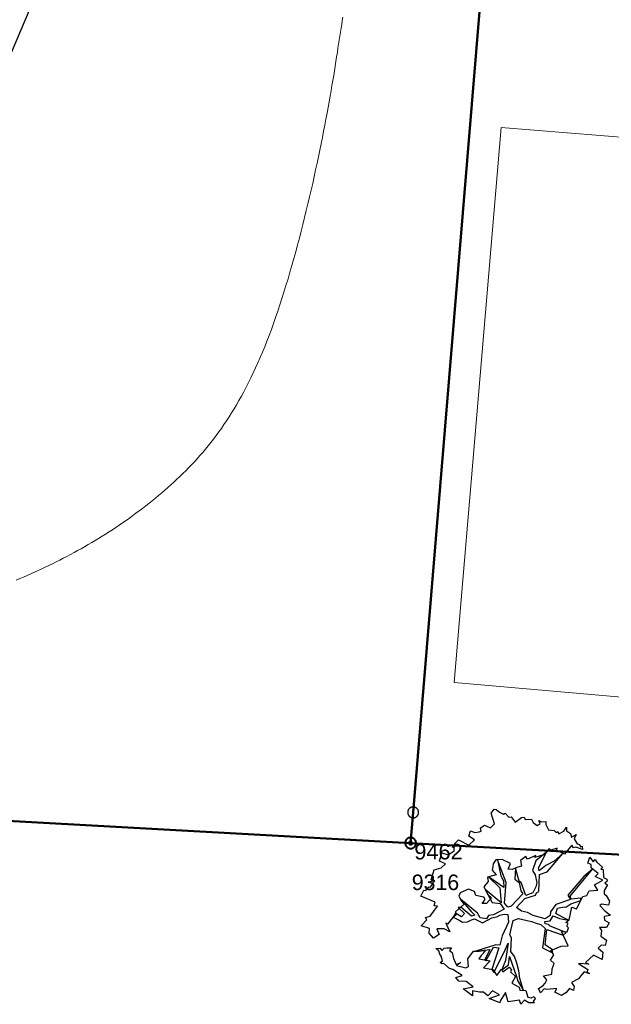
# Model space of a CAD drawing. Header units: metres. Extents: x 2643011 to 2643179, y 1217594 to 1217713.
# Tile 54 of 60: x 2643136 to 2643155, y 1217649 to 1217680. Entities that reach past the tile are written whole.
import ezdxf

# ---------------------------------------------------------------- set-up
doc = ezdxf.new("R2010")
doc.units = ezdxf.units.M
doc.linetypes.add('AUSGEZOGEN', pattern=[0])
for name, color, linetype in [('XR$1$_65371', 7, 'Continuous'), ('XR$1$_65374', 7, 'Continuous'), ('XR$1$_65398', 7, 'Continuous'), ('XR$1$_65399', 7, 'Continuous'), ('XR$1$_65400', 7, 'Continuous'), ('XR$1$_65401', 7, 'Continuous'), ('XR$1$_65403', 7, 'Continuous'), ('XR$1$_65405', 7, 'Continuous'), ('XR$1$_65407', 7, 'Continuous')]:
    doc.layers.add(name, color=color, linetype=linetype)
doc.styles.add('ARIAL', font='arial.ttf')

# ---------------------------------------------------------------- blocks, each defined once
blk = doc.blocks.new('COMPLEXOBJECT_11')
at = {"layer": 'XR$1$_65401', "color": 250, "linetype": 'AUSGEZOGEN', "lineweight": 40, "transparency": 33554687}
for start, end in [(122.0991, 302.0991), (302.0991, 122.0991)]:
    blk.add_arc((2643148.109, 1217654.025), 0.05, start, end, dxfattribs=at)

msp = doc.modelspace()

# ---------------------------------------------------------------- hatches: boundary and pattern name
at = {"layer": 'XR$1$_65401', "linetype": 'AUSGEZOGEN', "lineweight": 20, "true_color": 0x494949, "transparency": 33554687}
msp.add_hatch(color=251, dxfattribs=at).paths.add_polyline_path([(2643148.135, 1217653.983), (2643148.139, 1217653.986), (2643148.143, 1217653.989), (2643148.147, 1217653.993), (2643148.15, 1217653.997), (2643148.152, 1217654.001), (2643148.155, 1217654.006), (2643148.156, 1217654.011), (2643148.158, 1217654.015), (2643148.158, 1217654.02), (2643148.159, 1217654.026), (2643148.158, 1217654.031), (2643148.157, 1217654.036), (2643148.156, 1217654.04), (2643148.154, 1217654.045), (2643148.152, 1217654.05), (2643148.149, 1217654.054), (2643148.146, 1217654.058), (2643148.143, 1217654.062), (2643148.139, 1217654.065), (2643148.135, 1217654.068), (2643148.13, 1217654.07), (2643148.126, 1217654.072), (2643148.121, 1217654.074), (2643148.116, 1217654.075), (2643148.111, 1217654.075), (2643148.106, 1217654.075), (2643148.101, 1217654.075), (2643148.096, 1217654.074), (2643148.091, 1217654.072), (2643148.086, 1217654.07), (2643148.082, 1217654.068), (2643148.078, 1217654.065), (2643148.074, 1217654.062), (2643148.07, 1217654.058), (2643148.067, 1217654.054), (2643148.065, 1217654.05), (2643148.063, 1217654.045), (2643148.061, 1217654.04), (2643148.06, 1217654.035), (2643148.059, 1217654.03), (2643148.059, 1217654.025), (2643148.059, 1217654.02), (2643148.06, 1217654.015), (2643148.061, 1217654.01), (2643148.063, 1217654.006), (2643148.065, 1217654.001), (2643148.068, 1217653.997), (2643148.071, 1217653.993), (2643148.074, 1217653.989), (2643148.078, 1217653.986), (2643148.082, 1217653.983), (2643148.087, 1217653.98), (2643148.091, 1217653.978), (2643148.096, 1217653.977), (2643148.101, 1217653.976), (2643148.106, 1217653.975), (2643148.111, 1217653.975), (2643148.116, 1217653.976), (2643148.121, 1217653.977), (2643148.126, 1217653.979), (2643148.131, 1217653.981)])

# ---------------------------------------------------------------- linework, layer by layer
at = {"layer": 'XR$1$_65371', "color": 5, "linetype": 'AUSGEZOGEN', "lineweight": 20, "transparency": 33554687}
msp.add_lwpolyline([(2643145.933, 1217680.573), (2643145.913, 1217680.457), (2643145.894, 1217680.339), (2643145.874, 1217680.219), (2643145.855, 1217680.096), (2643145.835, 1217679.97), (2643145.815, 1217679.842), (2643145.795, 1217679.711), (2643145.774, 1217679.577), (2643145.753, 1217679.439), (2643145.731, 1217679.299), (2643145.708, 1217679.154), (2643145.685, 1217679.006), (2643145.661, 1217678.855), (2643145.635, 1217678.699), (2643145.609, 1217678.539), (2643145.581, 1217678.375), (2643145.552, 1217678.206), (2643145.522, 1217678.033), (2643145.491, 1217677.856), (2643145.458, 1217677.675), (2643145.424, 1217677.489), (2643145.388, 1217677.299), (2643145.351, 1217677.105), (2643145.312, 1217676.908), (2643145.273, 1217676.708), (2643145.232, 1217676.504), (2643145.19, 1217676.298), (2643145.146, 1217676.09), (2643145.101, 1217675.879), (2643145.055, 1217675.666), (2643145.008, 1217675.451), (2643144.96, 1217675.234), (2643144.91, 1217675.017), (2643144.859, 1217674.798), (2643144.808, 1217674.578), (2643144.755, 1217674.357), (2643144.7, 1217674.136), (2643144.645, 1217673.915), (2643144.589, 1217673.693), (2643144.532, 1217673.472), (2643144.473, 1217673.252), (2643144.414, 1217673.032), (2643144.354, 1217672.813), (2643144.292, 1217672.595), (2643144.23, 1217672.378), (2643144.167, 1217672.164), (2643144.102, 1217671.951), (2643144.037, 1217671.74), (2643143.972, 1217671.532), (2643143.905, 1217671.326), (2643143.837, 1217671.123), (2643143.769, 1217670.924), (2643143.7, 1217670.728), (2643143.631, 1217670.535), (2643143.561, 1217670.347), (2643143.49, 1217670.163), (2643143.418, 1217669.982), (2643143.346, 1217669.806), (2643143.274, 1217669.634), (2643143.2, 1217669.465), (2643143.126, 1217669.301), (2643143.052, 1217669.141), (2643142.976, 1217668.984), (2643142.9, 1217668.831), (2643142.824, 1217668.681), (2643142.747, 1217668.535), (2643142.669, 1217668.392), (2643142.59, 1217668.252), (2643142.511, 1217668.116), (2643142.432, 1217667.982), (2643142.351, 1217667.852), (2643142.27, 1217667.724), (2643142.189, 1217667.599), (2643142.107, 1217667.477), (2643142.024, 1217667.357), (2643141.94, 1217667.24), (2643141.856, 1217667.125), (2643141.771, 1217667.013), (2643141.685, 1217666.902), (2643141.599, 1217666.794), (2643141.512, 1217666.688), (2643141.424, 1217666.584), (2643141.335, 1217666.482), (2643141.246, 1217666.381), (2643141.156, 1217666.282), (2643141.065, 1217666.185), (2643140.973, 1217666.089), (2643140.88, 1217665.995), (2643140.787, 1217665.902), (2643140.692, 1217665.81), (2643140.597, 1217665.719), (2643140.501, 1217665.629), (2643140.404, 1217665.541), (2643140.306, 1217665.453), (2643140.207, 1217665.366), (2643140.106, 1217665.28), (2643140.006, 1217665.195), (2643139.904, 1217665.111), (2643139.802, 1217665.028), (2643139.698, 1217664.945), (2643139.595, 1217664.864), (2643139.49, 1217664.783), (2643139.385, 1217664.704), (2643139.28, 1217664.625), (2643139.173, 1217664.547), (2643139.066, 1217664.47), (2643138.959, 1217664.394), (2643138.851, 1217664.319), (2643138.742, 1217664.245), (2643138.633, 1217664.172), (2643138.523, 1217664.099), (2643138.413, 1217664.028), (2643138.302, 1217663.957), (2643138.191, 1217663.888), (2643138.08, 1217663.819), (2643137.968, 1217663.751), (2643137.855, 1217663.684), (2643137.743, 1217663.618), (2643137.629, 1217663.553), (2643137.516, 1217663.488), (2643137.402, 1217663.425), (2643137.288, 1217663.362), (2643137.173, 1217663.3), (2643137.058, 1217663.239), (2643136.943, 1217663.179), (2643136.828, 1217663.12), (2643136.712, 1217663.062), (2643136.596, 1217663.005), (2643136.48, 1217662.948), (2643136.364, 1217662.893), (2643136.248, 1217662.838), (2643136.132, 1217662.784), (2643136.015, 1217662.731), (2643135.899, 1217662.679), (2643135.782, 1217662.628), (2643135.665, 1217662.578), (2643135.549, 1217662.528), (2643135.432, 1217662.48)], dxfattribs=at)
at = {"layer": 'XR$1$_65374', "color": 5, "linetype": 'AUSGEZOGEN', "lineweight": 25, "transparency": 33554687}
msp.add_line((2643131.931, 1217671.597), (2643138.748, 1217687.601), dxfattribs=at)
at = {"layer": 'XR$1$_65398', "color": 250, "linetype": 'AUSGEZOGEN', "lineweight": -3, "transparency": 33554687}
for p, q in [((2643150.698, 1217654.983), (2643150.791, 1217655.117)), ((2643150.804, 1217654.64), (2643150.698, 1217654.983)), ((2643150.791, 1217655.117), (2643150.857, 1217655.101)), ((2643150.857, 1217655.101), (2643150.964, 1217655.014)), ((2643150.964, 1217655.014), (2643151.097, 1217654.955)), ((2643151.097, 1217654.955), (2643151.151, 1217654.984)), ((2643151.151, 1217654.984), (2643151.268, 1217654.858)), ((2643151.268, 1217654.858), (2643151.341, 1217654.863)), ((2643151.341, 1217654.863), (2643151.473, 1217654.694)), ((2643151.668, 1217654.841), (2643151.759, 1217654.862)), ((2643151.759, 1217654.862), (2643151.794, 1217654.778)), ((2643150.352, 1217654.511), (2643150.485, 1217654.599)), ((2643150.485, 1217654.599), (2643150.682, 1217654.515)), ((2643150.682, 1217654.515), (2643150.804, 1217654.64)), ((2643151.473, 1217654.694), (2643151.668, 1217654.841)), ((2643151.794, 1217654.778), (2643151.992, 1217654.79)), ((2643151.992, 1217654.79), (2643152.045, 1217654.689)), ((2643152.045, 1217654.689), (2643152.182, 1217654.591)), ((2643152.182, 1217654.591), (2643152.271, 1217654.648)), ((2643152.271, 1217654.648), (2643152.232, 1217654.754)), ((2643152.232, 1217654.754), (2643152.318, 1217654.707)), ((2643152.318, 1217654.707), (2643152.455, 1217654.718)), ((2643152.455, 1217654.718), (2643152.457, 1217654.617)), ((2643152.457, 1217654.617), (2643152.539, 1217654.449)), ((2643153.035, 1217654.411), (2643153.123, 1217654.535)), ((2643153.123, 1217654.535), (2643153.125, 1217654.417)), ((2643149.98, 1217654.247), (2643150.036, 1217654.413)), ((2643150.165, 1217654.123), (2643149.98, 1217654.247)), ((2643150.036, 1217654.413), (2643150.176, 1217654.36)), ((2643150.176, 1217654.36), (2643150.317, 1217654.383)), ((2643150.317, 1217654.383), (2643150.374, 1217654.404)), ((2643150.374, 1217654.404), (2643150.352, 1217654.511)), ((2643152.539, 1217654.449), (2643152.721, 1217654.426)), ((2643152.721, 1217654.426), (2643152.787, 1217654.365)), ((2643152.787, 1217654.365), (2643152.84, 1217654.394)), ((2643152.84, 1217654.394), (2643152.871, 1217654.317)), ((2643152.871, 1217654.317), (2643153.035, 1217654.411)), ((2643153.125, 1217654.417), (2643153.249, 1217654.329)), ((2643153.249, 1217654.329), (2643153.281, 1217654.217)), ((2643153.281, 1217654.217), (2643153.435, 1217654.299)), ((2643153.435, 1217654.299), (2643153.363, 1217654.159)), ((2643149.512, 1217653.779), (2643149.52, 1217654.004)), ((2643149.52, 1217654.004), (2643149.649, 1217654.133)), ((2643149.649, 1217654.133), (2643149.983, 1217653.952)), ((2643149.983, 1217653.952), (2643150.165, 1217654.123)), ((2643153.295, 1217653.952), (2643153.051, 1217653.671)), ((2643153.342, 1217653.875), (2643153.295, 1217653.952)), ((2643153.416, 1217653.897), (2643153.342, 1217653.875)), ((2643153.363, 1217654.159), (2643153.464, 1217654)), ((2643153.637, 1217653.819), (2643153.416, 1217653.897)), ((2643153.464, 1217654), (2643153.536, 1217653.978)), ((2643153.536, 1217653.978), (2643153.575, 1217653.905)), ((2643153.575, 1217653.905), (2643153.624, 1217653.922)), ((2643153.624, 1217653.922), (2643153.637, 1217653.819)), ((2643149.033, 1217653.442), (2643149.115, 1217653.706)), ((2643149.115, 1217653.706), (2643149.319, 1217653.643)), ((2643149.319, 1217653.643), (2643149.512, 1217653.779)), ((2643151.814, 1217653.597), (2643151.644, 1217653.466)), ((2643151.869, 1217653.507), (2643151.814, 1217653.597)), ((2643152.139, 1217653.625), (2643151.869, 1217653.507)), ((2643152.385, 1217653.643), (2643152.107, 1217653.557)), ((2643152.107, 1217653.557), (2643152.139, 1217653.625)), ((2643152.474, 1217653.733), (2643152.132, 1217653.458)), ((2643152.218, 1217653.231), (2643152.474, 1217653.733)), ((2643152.474, 1217653.733), (2643152.385, 1217653.643)), ((2643152.558, 1217653.846), (2643152.474, 1217653.733)), ((2643152.501, 1217653.101), (2643153.006, 1217653.693)), ((2643152.62, 1217653.793), (2643152.558, 1217653.846)), ((2643152.824, 1217653.857), (2643152.62, 1217653.793)), ((2643153.006, 1217653.693), (2643152.722, 1217653.438)), ((2643152.8, 1217653.793), (2643152.824, 1217653.857)), ((2643153.051, 1217653.671), (2643152.8, 1217653.793)), ((2643149.225, 1217653.355), (2643149.033, 1217653.442)), ((2643149.086, 1217653.231), (2643149.225, 1217653.355)), ((2643150.757, 1217653.271), (2643150.727, 1217653.153)), ((2643150.766, 1217653.351), (2643150.757, 1217653.271)), ((2643150.851, 1217653.481), (2643150.766, 1217653.351)), ((2643151.048, 1217653.499), (2643150.851, 1217653.481)), ((2643151.179, 1217652.761), (2643150.897, 1217653.485)), ((2643150.897, 1217653.485), (2643151.011, 1217652.969)), ((2643151.32, 1217653.371), (2643151.048, 1217653.499)), ((2643151.246, 1217653.188), (2643151.32, 1217653.371)), ((2643151.675, 1217653.278), (2643151.528, 1217653.235)), ((2643151.644, 1217653.466), (2643151.675, 1217653.278)), ((2643152.132, 1217653.458), (2643152.022, 1217653.138)), ((2643152.46, 1217653.308), (2643152.236, 1217653.132)), ((2643152.722, 1217653.438), (2643152.46, 1217653.308)), ((2643153.807, 1217653.381), (2643153.872, 1217653.568)), ((2643153.91, 1217653.333), (2643153.807, 1217653.381)), ((2643153.872, 1217653.568), (2643153.972, 1217653.424)), ((2643153.916, 1217653.225), (2643153.91, 1217653.333)), ((2643153.972, 1217653.424), (2643154.038, 1217653.493)), ((2643154.038, 1217653.493), (2643154.09, 1217653.411)), ((2643154.09, 1217653.411), (2643154.276, 1217653.254)), ((2643148.764, 1217652.84), (2643148.865, 1217653.166)), ((2643148.865, 1217653.166), (2643149.086, 1217653.231)), ((2643150.859, 1217653.001), (2643150.58, 1217652.929)), ((2643150.727, 1217653.153), (2643150.859, 1217653.001)), ((2643151.011, 1217652.969), (2643151.096, 1217652.81)), ((2643151.371, 1217653.176), (2643151.246, 1217653.188)), ((2643151.528, 1217653.235), (2643151.371, 1217653.176)), ((2643151.48, 1217653.217), (2643151.461, 1217652.859)), ((2643151.597, 1217652.794), (2643151.48, 1217653.217)), ((2643152.022, 1217653.138), (2643152.118, 1217653.001)), ((2643152.118, 1217653.001), (2643152.168, 1217652.745)), ((2643152.236, 1217653.132), (2643152.218, 1217653.231)), ((2643152.231, 1217652.465), (2643152.25, 1217653.01)), ((2643152.25, 1217653.01), (2643152.501, 1217653.101)), ((2643153.675, 1217652.954), (2643153.16, 1217652.349)), ((2643153.235, 1217652.321), (2643153.959, 1217653.19)), ((2643153.959, 1217653.19), (2643153.675, 1217652.954)), ((2643154.138, 1217653.045), (2643153.916, 1217653.225)), ((2643154.044, 1217652.951), (2643154.138, 1217653.045)), ((2643154.271, 1217652.843), (2643154.044, 1217652.951)), ((2643154.276, 1217653.254), (2643154.227, 1217653.184)), ((2643154.227, 1217653.184), (2643154.302, 1217653.172)), ((2643154.302, 1217653.172), (2643154.306, 1217652.919)), ((2643148.749, 1217652.611), (2643148.787, 1217652.682)), ((2643148.888, 1217652.813), (2643148.764, 1217652.84)), ((2643148.787, 1217652.682), (2643148.829, 1217652.765)), ((2643148.829, 1217652.765), (2643148.888, 1217652.813)), ((2643150.603, 1217652.788), (2643150.463, 1217652.622)), ((2643150.58, 1217652.929), (2643150.603, 1217652.788)), ((2643151.107, 1217652.594), (2643150.613, 1217652.938)), ((2643150.613, 1217652.938), (2643150.981, 1217652.589)), ((2643151.096, 1217652.81), (2643151.107, 1217652.594)), ((2643151.123, 1217652.092), (2643151.179, 1217652.761)), ((2643151.461, 1217652.859), (2643151.602, 1217652.753)), ((2643151.664, 1217652.752), (2643151.597, 1217652.794)), ((2643151.602, 1217652.753), (2643151.649, 1217652.489)), ((2643151.814, 1217652.337), (2643151.664, 1217652.752)), ((2643152.168, 1217652.745), (2643152.133, 1217652.617)), ((2643154.021, 1217652.684), (2643154.284, 1217652.832)), ((2643154.13, 1217652.51), (2643154.021, 1217652.684)), ((2643154.284, 1217652.832), (2643154.271, 1217652.843)), ((2643154.306, 1217652.919), (2643154.416, 1217652.858)), ((2643154.44, 1217652.684), (2643154.333, 1217652.498)), ((2643154.423, 1217652.794), (2643154.353, 1217652.733)), ((2643154.353, 1217652.733), (2643154.44, 1217652.684)), ((2643154.416, 1217652.858), (2643154.423, 1217652.794)), ((2643148.434, 1217652.318), (2643148.538, 1217652.509)), ((2643148.893, 1217652.125), (2643148.434, 1217652.318)), ((2643148.538, 1217652.509), (2643148.609, 1217652.503)), ((2643148.609, 1217652.503), (2643148.622, 1217652.561)), ((2643148.622, 1217652.561), (2643148.701, 1217652.619)), ((2643148.701, 1217652.619), (2643148.749, 1217652.611)), ((2643149.705, 1217652.426), (2643149.66, 1217652.318)), ((2643149.66, 1217652.318), (2643149.744, 1217652.158)), ((2643149.965, 1217652.547), (2643149.705, 1217652.426)), ((2643150.159, 1217652.469), (2643149.965, 1217652.547)), ((2643150.203, 1217652.339), (2643150.159, 1217652.469)), ((2643150.459, 1217652.287), (2643150.203, 1217652.339)), ((2643150.463, 1217652.622), (2643150.596, 1217652.369)), ((2643151.015, 1217652.104), (2643150.509, 1217652.534)), ((2643150.509, 1217652.534), (2643150.733, 1217652.108)), ((2643150.596, 1217652.369), (2643150.712, 1217652.26)), ((2643150.981, 1217652.589), (2643151.015, 1217652.104)), ((2643151.718, 1217652.389), (2643151.338, 1217651.994)), ((2643151.649, 1217652.489), (2643151.718, 1217652.389)), ((2643151.778, 1217652.243), (2643152.119, 1217652.354)), ((2643152.041, 1217652.423), (2643151.814, 1217652.337)), ((2643152.133, 1217652.617), (2643152.041, 1217652.423)), ((2643152.119, 1217652.354), (2643152.158, 1217652.427)), ((2643152.158, 1217652.427), (2643152.231, 1217652.465)), ((2643153.16, 1217652.349), (2643153.245, 1217652.207)), ((2643153.274, 1217652.215), (2643153.235, 1217652.321)), ((2643153.642, 1217652.307), (2643153.777, 1217652.341)), ((2643153.777, 1217652.341), (2643153.845, 1217652.489)), ((2643153.845, 1217652.489), (2643154.13, 1217652.51)), ((2643154.333, 1217652.498), (2643154.328, 1217652.393)), ((2643154.328, 1217652.393), (2643154.393, 1217652.335)), ((2643154.393, 1217652.335), (2643154.504, 1217652.156)), ((2643148.737, 1217651.678), (2643148.977, 1217651.999)), ((2643148.863, 1217652.007), (2643148.893, 1217652.125)), ((2643148.977, 1217651.999), (2643148.863, 1217652.007)), ((2643149.831, 1217652.058), (2643149.549, 1217651.817)), ((2643150.255, 1217651.771), (2643149.709, 1217652.224)), ((2643149.709, 1217652.224), (2643150.054, 1217651.828)), ((2643149.744, 1217652.158), (2643149.831, 1217652.058)), ((2643150.407, 1217652.082), (2643150.501, 1217652.207)), ((2643150.551, 1217652.08), (2643150.407, 1217652.082)), ((2643150.501, 1217652.207), (2643150.459, 1217652.287)), ((2643150.712, 1217652.26), (2643150.551, 1217652.08)), ((2643150.733, 1217652.108), (2643150.986, 1217652.081)), ((2643150.986, 1217652.081), (2643151.118, 1217651.895)), ((2643151.238, 1217651.958), (2643151.123, 1217652.092)), ((2643151.338, 1217651.994), (2643151.238, 1217651.958)), ((2643151.514, 1217651.951), (2643151.778, 1217652.243)), ((2643152.772, 1217652.052), (2643152.603, 1217651.81)), ((2643153.245, 1217652.207), (2643152.772, 1217652.052)), ((2643153.102, 1217651.961), (2643153.257, 1217652.067)), ((2643153.257, 1217652.067), (2643153.578, 1217652.182)), ((2643153.578, 1217652.253), (2643153.274, 1217652.215)), ((2643153.437, 1217651.907), (2643153.642, 1217652.307)), ((2643153.578, 1217652.182), (2643153.578, 1217652.253)), ((2643154.242, 1217652.059), (2643154.188, 1217652.013)), ((2643154.188, 1217652.013), (2643154.357, 1217651.84)), ((2643154.465, 1217652.023), (2643154.242, 1217652.059)), ((2643154.504, 1217652.156), (2643154.465, 1217652.023)), ((2643148.585, 1217651.632), (2643148.737, 1217651.678)), ((2643149.553, 1217651.77), (2643149.476, 1217651.637)), ((2643149.559, 1217651.703), (2643149.507, 1217651.658)), ((2643149.549, 1217651.817), (2643149.559, 1217651.703)), ((2643149.746, 1217651.656), (2643149.553, 1217651.77)), ((2643149.718, 1217651.961), (2643149.639, 1217651.956)), ((2643149.639, 1217651.956), (2643149.838, 1217651.755)), ((2643150.063, 1217651.669), (2643149.718, 1217651.961)), ((2643149.838, 1217651.755), (2643149.746, 1217651.656)), ((2643150.054, 1217651.828), (2643150.169, 1217651.708)), ((2643150.169, 1217651.708), (2643150.063, 1217651.669)), ((2643150.343, 1217651.622), (2643150.255, 1217651.771)), ((2643150.616, 1217651.698), (2643150.545, 1217651.593)), ((2643150.775, 1217651.721), (2643150.616, 1217651.698)), ((2643151.118, 1217651.895), (2643150.775, 1217651.721)), ((2643150.901, 1217651.661), (2643150.978, 1217651.709)), ((2643150.978, 1217651.709), (2643151.12, 1217651.743)), ((2643151.12, 1217651.743), (2643151.232, 1217651.724)), ((2643151.232, 1217651.724), (2643151.252, 1217651.479)), ((2643151.676, 1217651.839), (2643151.514, 1217651.951)), ((2643151.868, 1217651.797), (2643151.676, 1217651.839)), ((2643152.05, 1217651.696), (2643151.868, 1217651.797)), ((2643152.43, 1217651.589), (2643152.05, 1217651.696)), ((2643152.593, 1217651.7), (2643152.43, 1217651.589)), ((2643152.603, 1217651.81), (2643152.593, 1217651.7)), ((2643152.599, 1217651.526), (2643152.687, 1217651.682)), ((2643152.687, 1217651.682), (2643152.89, 1217651.601)), ((2643152.775, 1217651.755), (2643152.829, 1217651.929)), ((2643152.99, 1217651.637), (2643152.775, 1217651.755)), ((2643152.829, 1217651.929), (2643153.045, 1217651.972)), ((2643153.045, 1217651.972), (2643153.102, 1217651.961)), ((2643153.201, 1217651.561), (2643153.293, 1217651.967)), ((2643153.293, 1217651.967), (2643153.437, 1217651.907)), ((2643154.528, 1217651.692), (2643154.331, 1217651.663)), ((2643154.357, 1217651.84), (2643154.507, 1217651.731)), ((2643154.507, 1217651.731), (2643154.528, 1217651.692)), ((2643148.445, 1217651.361), (2643148.627, 1217651.552)), ((2643148.713, 1217651.273), (2643148.445, 1217651.361)), ((2643148.627, 1217651.552), (2643148.585, 1217651.632)), ((2643149.299, 1217651.42), (2643149.242, 1217651.45)), ((2643149.242, 1217651.45), (2643149.365, 1217651.165)), ((2643149.45, 1217651.618), (2643149.299, 1217651.42)), ((2643149.507, 1217651.658), (2643149.45, 1217651.618)), ((2643149.476, 1217651.637), (2643149.674, 1217651.549)), ((2643149.674, 1217651.549), (2643149.779, 1217651.478)), ((2643149.779, 1217651.478), (2643149.935, 1217651.492)), ((2643149.935, 1217651.492), (2643150.064, 1217651.551)), ((2643150.064, 1217651.551), (2643150.164, 1217651.587)), ((2643150.164, 1217651.587), (2643150.416, 1217651.464)), ((2643150.545, 1217651.593), (2643150.343, 1217651.622)), ((2643150.416, 1217651.464), (2643150.72, 1217651.617)), ((2643150.72, 1217651.617), (2643150.901, 1217651.661)), ((2643151.252, 1217651.479), (2643151.056, 1217651.045)), ((2643151.298, 1217651.07), (2643151.409, 1217651.538)), ((2643151.409, 1217651.538), (2643151.572, 1217651.597)), ((2643151.572, 1217651.597), (2643151.996, 1217651.507)), ((2643151.996, 1217651.507), (2643152.176, 1217651.439)), ((2643152.176, 1217651.439), (2643152.295, 1217651.407)), ((2643152.295, 1217651.407), (2643152.432, 1217651.275)), ((2643152.425, 1217651.502), (2643152.599, 1217651.526)), ((2643152.436, 1217651.43), (2643152.425, 1217651.502)), ((2643152.545, 1217651.402), (2643152.436, 1217651.43)), ((2643152.59, 1217651.35), (2643152.545, 1217651.402)), ((2643152.89, 1217651.601), (2643153.184, 1217651.546)), ((2643153.184, 1217651.546), (2643152.99, 1217651.637)), ((2643153.103, 1217651.475), (2643153.201, 1217651.561)), ((2643153.174, 1217651.437), (2643153.103, 1217651.475)), ((2643153.135, 1217651.349), (2643153.174, 1217651.437)), ((2643154.331, 1217651.663), (2643154.343, 1217651.543)), ((2643154.343, 1217651.543), (2643154.491, 1217651.458)), ((2643154.491, 1217651.458), (2643154.405, 1217651.311)), ((2643148.706, 1217651.124), (2643148.713, 1217651.273)), ((2643148.84, 1217650.966), (2643148.706, 1217651.124)), ((2643149.027, 1217651.082), (2643148.84, 1217650.966)), ((2643149.185, 1217651.267), (2643148.955, 1217651.265)), ((2643148.955, 1217651.265), (2643149.027, 1217651.082)), ((2643149.365, 1217651.165), (2643149.185, 1217651.267)), ((2643151.056, 1217651.045), (2643150.979, 1217650.739)), ((2643151.353, 1217650.978), (2643151.298, 1217651.07)), ((2643152.432, 1217651.275), (2643152.352, 1217650.653)), ((2643152.437, 1217650.75), (2643152.491, 1217651.247)), ((2643152.491, 1217651.247), (2643153.017, 1217651.058)), ((2643153.106, 1217651.146), (2643152.59, 1217651.35)), ((2643153.176, 1217650.723), (2643152.96, 1217651.178)), ((2643152.96, 1217651.178), (2643153.143, 1217651.173)), ((2643153.017, 1217651.058), (2643153.106, 1217651.146)), ((2643153.181, 1217651.295), (2643153.135, 1217651.349)), ((2643153.143, 1217651.173), (2643153.181, 1217651.295)), ((2643154.405, 1217651.311), (2643154.186, 1217651.307)), ((2643154.186, 1217651.307), (2643154.247, 1217651.21)), ((2643154.247, 1217651.21), (2643154.224, 1217651.028)), ((2643150.843, 1217650.753), (2643150.207, 1217650.55)), ((2643150.979, 1217650.739), (2643150.843, 1217650.753)), ((2643151.091, 1217650.475), (2643151.25, 1217650.805)), ((2643151.25, 1217650.805), (2643151.16, 1217650.247)), ((2643151.332, 1217650.534), (2643151.353, 1217650.978)), ((2643152.667, 1217650.591), (2643152.437, 1217650.75)), ((2643154.237, 1217650.745), (2643154.143, 1217650.645)), ((2643154.224, 1217651.028), (2643154.411, 1217650.898)), ((2643154.365, 1217650.728), (2643154.237, 1217650.745)), ((2643154.411, 1217650.898), (2643154.365, 1217650.728)), ((2643148.923, 1217650.635), (2643149.054, 1217650.644)), ((2643149.012, 1217650.563), (2643148.923, 1217650.635)), ((2643149.052, 1217650.455), (2643149.012, 1217650.563)), ((2643149.087, 1217650.389), (2643149.052, 1217650.455)), ((2643149.054, 1217650.644), (2643149.115, 1217650.574)), ((2643149.115, 1217650.574), (2643149.189, 1217650.647)), ((2643149.189, 1217650.647), (2643149.275, 1217650.658)), ((2643149.275, 1217650.658), (2643149.421, 1217650.659)), ((2643149.421, 1217650.659), (2643149.354, 1217650.573)), ((2643149.354, 1217650.573), (2643149.443, 1217650.501)), ((2643149.443, 1217650.501), (2643149.492, 1217650.313)), ((2643149.951, 1217650.299), (2643150.133, 1217650.549)), ((2643150.133, 1217650.549), (2643150.312, 1217650.551)), ((2643150.207, 1217650.55), (2643150.658, 1217650.604)), ((2643150.376, 1217650.412), (2643150.297, 1217650.302)), ((2643150.312, 1217650.551), (2643150.441, 1217650.565)), ((2643150.502, 1217650.546), (2643150.376, 1217650.412)), ((2643150.441, 1217650.565), (2643150.502, 1217650.546)), ((2643150.658, 1217650.604), (2643150.491, 1217650.269)), ((2643150.528, 1217650.237), (2643150.771, 1217650.681)), ((2643150.94, 1217650.651), (2643150.721, 1217649.962)), ((2643150.771, 1217650.681), (2643150.94, 1217650.651)), ((2643150.779, 1217649.858), (2643151.091, 1217650.475)), ((2643151.447, 1217650.381), (2643151.332, 1217650.534)), ((2643152.352, 1217650.653), (2643152.672, 1217650.493)), ((2643152.609, 1217650.262), (2643152.717, 1217650.43)), ((2643152.619, 1217650.566), (2643152.944, 1217650.711)), ((2643152.717, 1217650.43), (2643152.619, 1217650.566)), ((2643152.672, 1217650.493), (2643152.667, 1217650.591)), ((2643152.944, 1217650.711), (2643153.176, 1217650.723)), ((2643153.984, 1217650.417), (2643153.73, 1217650.189)), ((2643154.266, 1217650.284), (2643153.984, 1217650.417)), ((2643154.143, 1217650.645), (2643154.292, 1217650.512)), ((2643154.292, 1217650.512), (2643154.266, 1217650.284)), ((2643149.057, 1217650.186), (2643149.133, 1217650.236)), ((2643149.108, 1217650.137), (2643149.057, 1217650.186)), ((2643149.133, 1217650.236), (2643149.087, 1217650.389)), ((2643149.175, 1217650.156), (2643149.108, 1217650.137)), ((2643149.354, 1217649.992), (2643149.175, 1217650.156)), ((2643149.492, 1217650.313), (2643149.571, 1217650.116)), ((2643149.571, 1217650.116), (2643149.727, 1217650.189)), ((2643149.727, 1217650.189), (2643149.585, 1217650.09)), ((2643149.966, 1217650.059), (2643149.951, 1217650.299)), ((2643150.297, 1217650.302), (2643150.663, 1217650.24)), ((2643150.663, 1217650.24), (2643150.448, 1217650.017)), ((2643150.491, 1217650.269), (2643150.528, 1217650.237)), ((2643151.16, 1217650.247), (2643151.038, 1217649.952)), ((2643151.038, 1217649.952), (2643151.251, 1217650.107)), ((2643151.251, 1217650.107), (2643151.29, 1217650.376)), ((2643151.29, 1217650.376), (2643151.526, 1217649.7)), ((2643151.526, 1217650.167), (2643151.447, 1217650.381)), ((2643151.588, 1217649.92), (2643151.526, 1217650.167)), ((2643152.727, 1217650.154), (2643152.609, 1217650.262)), ((2643152.664, 1217649.977), (2643152.727, 1217650.154)), ((2643153.838, 1217650.126), (2643153.504, 1217650.147)), ((2643153.504, 1217650.147), (2643153.808, 1217649.957)), ((2643153.73, 1217650.189), (2643153.838, 1217650.126)), ((2643149.466, 1217649.959), (2643149.354, 1217649.992)), ((2643149.763, 1217649.765), (2643149.466, 1217649.959)), ((2643149.585, 1217650.09), (2643149.886, 1217650.017)), ((2643149.886, 1217650.017), (2643149.966, 1217650.059)), ((2643150.448, 1217650.017), (2643150.752, 1217649.956)), ((2643150.721, 1217649.962), (2643150.779, 1217649.858)), ((2643150.752, 1217649.956), (2643150.884, 1217649.77)), ((2643150.884, 1217649.77), (2643151.026, 1217649.971)), ((2643151.026, 1217649.971), (2643151.077, 1217649.889)), ((2643151.077, 1217649.889), (2643151.273, 1217650.034)), ((2643151.273, 1217650.034), (2643151.352, 1217649.949)), ((2643151.352, 1217649.949), (2643151.319, 1217649.881)), ((2643151.319, 1217649.881), (2643151.481, 1217649.735)), ((2643151.617, 1217649.671), (2643151.588, 1217649.92)), ((2643152.381, 1217649.759), (2643152.652, 1217649.807)), ((2643152.652, 1217649.807), (2643152.664, 1217649.977)), ((2643153.685, 1217649.886), (2643153.574, 1217649.742)), ((2643153.874, 1217649.832), (2643153.685, 1217649.886)), ((2643153.808, 1217649.957), (2643153.777, 1217649.856)), ((2643153.777, 1217649.856), (2643153.874, 1217649.832)), ((2643149.566, 1217649.705), (2643149.763, 1217649.765)), ((2643149.663, 1217649.586), (2643149.566, 1217649.705)), ((2643149.892, 1217649.571), (2643149.663, 1217649.586)), ((2643150.115, 1217649.406), (2643149.892, 1217649.571)), ((2643151.481, 1217649.735), (2643151.366, 1217649.521)), ((2643151.366, 1217649.521), (2643151.593, 1217649.395)), ((2643151.526, 1217649.7), (2643151.548, 1217649.609)), ((2643151.548, 1217649.609), (2643151.737, 1217649.285)), ((2643151.737, 1217649.285), (2643151.617, 1217649.671)), ((2643152.357, 1217649.431), (2643152.437, 1217649.524)), ((2643152.484, 1217649.627), (2643152.381, 1217649.759)), ((2643152.437, 1217649.524), (2643152.484, 1217649.627)), ((2643153.508, 1217649.656), (2643153.278, 1217649.542)), ((2643153.278, 1217649.542), (2643153.365, 1217649.41)), ((2643153.574, 1217649.742), (2643153.508, 1217649.656)), ((2643149.797, 1217649.333), (2643150.115, 1217649.406)), ((2643150.102, 1217649.11), (2643149.797, 1217649.333)), ((2643150.328, 1217649.229), (2643150.093, 1217649.268)), ((2643150.093, 1217649.268), (2643150.102, 1217649.11)), ((2643150.455, 1217649.228), (2643150.328, 1217649.229)), ((2643150.586, 1217649.109), (2643150.455, 1217649.228)), ((2643150.74, 1217649.269), (2643150.586, 1217649.109)), ((2643150.97, 1217649.142), (2643150.74, 1217649.269)), ((2643151.159, 1217649.217), (2643150.994, 1217648.967)), ((2643151.246, 1217648.923), (2643151.159, 1217649.217)), ((2643151.593, 1217649.395), (2643151.623, 1217649.292)), ((2643151.623, 1217649.292), (2643151.815, 1217649.281)), ((2643151.815, 1217649.281), (2643151.877, 1217649.068)), ((2643152.221, 1217649.352), (2643152.357, 1217649.431)), ((2643152.288, 1217649.207), (2643152.221, 1217649.352)), ((2643152.4, 1217649.334), (2643152.288, 1217649.207)), ((2643152.487, 1217649.312), (2643152.4, 1217649.334)), ((2643152.81, 1217649.346), (2643152.487, 1217649.312)), ((2643152.746, 1217649.227), (2643152.81, 1217649.346)), ((2643152.959, 1217649.128), (2643152.746, 1217649.227)), ((2643153.097, 1217649.208), (2643152.959, 1217649.128)), ((2643153.219, 1217649.35), (2643153.097, 1217649.208)), ((2643153.344, 1217649.287), (2643153.219, 1217649.35)), ((2643153.365, 1217649.41), (2643153.344, 1217649.287)), ((2643150.638, 1217649.028), (2643150.97, 1217649.142)), ((2643150.977, 1217648.883), (2643150.638, 1217649.028)), ((2643150.994, 1217648.967), (2643150.977, 1217648.883)), ((2643151.612, 1217648.97), (2643151.246, 1217648.923)), ((2643151.657, 1217648.84), (2643151.612, 1217648.97)), ((2643151.775, 1217648.971), (2643151.657, 1217648.84)), ((2643151.91, 1217648.889), (2643151.775, 1217648.971)), ((2643151.877, 1217649.068), (2643151.989, 1217649.049)), ((2643152.089, 1217648.891), (2643151.91, 1217648.889)), ((2643151.989, 1217649.049), (2643152.077, 1217649.089)), ((2643152.117, 1217649.032), (2643152.052, 1217648.929)), ((2643152.052, 1217648.929), (2643152.089, 1217648.891)), ((2643152.077, 1217649.089), (2643152.117, 1217649.032))]:
    msp.add_line(p, q, dxfattribs=at)
at = {"layer": 'XR$1$_65399', "color": 7, "linetype": 'AUSGEZOGEN', "lineweight": 25, "transparency": 33554687}
for p, q in [((2643148.1, 1217655.16), (2643148.091, 1217655.154)), ((2643148.109, 1217655.166), (2643148.1, 1217655.16)), ((2643148.119, 1217655.17), (2643148.109, 1217655.166)), ((2643148.129, 1217655.175), (2643148.119, 1217655.17)), ((2643148.14, 1217655.178), (2643148.129, 1217655.175)), ((2643148.15, 1217655.181), (2643148.14, 1217655.178)), ((2643148.161, 1217655.183), (2643148.15, 1217655.181)), ((2643148.172, 1217655.185), (2643148.161, 1217655.183)), ((2643148.183, 1217655.185), (2643148.172, 1217655.185)), ((2643148.194, 1217655.186), (2643148.183, 1217655.185)), ((2643148.205, 1217655.185), (2643148.194, 1217655.186)), ((2643148.216, 1217655.184), (2643148.205, 1217655.185)), ((2643148.227, 1217655.182), (2643148.216, 1217655.184)), ((2643148.238, 1217655.179), (2643148.227, 1217655.182)), ((2643148.248, 1217655.176), (2643148.238, 1217655.179)), ((2643148.258, 1217655.172), (2643148.248, 1217655.176)), ((2643148.268, 1217655.167), (2643148.258, 1217655.172)), ((2643148.278, 1217655.162), (2643148.268, 1217655.167)), ((2643148.287, 1217655.156), (2643148.278, 1217655.162)), ((2643148.017, 1217655.036), (2643148.016, 1217655.025)), ((2643148.016, 1217655.025), (2643148.016, 1217655.014)), ((2643148.016, 1217655.014), (2643148.016, 1217655.003)), ((2643148.016, 1217655.003), (2643148.017, 1217654.992)), ((2643148.019, 1217655.047), (2643148.017, 1217655.036)), ((2643148.017, 1217654.992), (2643148.018, 1217654.981)), ((2643148.018, 1217654.981), (2643148.02, 1217654.97)), ((2643148.022, 1217655.058), (2643148.019, 1217655.047)), ((2643148.02, 1217654.97), (2643148.023, 1217654.96)), ((2643148.025, 1217655.068), (2643148.022, 1217655.058)), ((2643148.023, 1217654.96), (2643148.027, 1217654.949)), ((2643148.029, 1217655.078), (2643148.025, 1217655.068)), ((2643148.027, 1217654.949), (2643148.031, 1217654.939)), ((2643148.034, 1217655.088), (2643148.029, 1217655.078)), ((2643148.031, 1217654.939), (2643148.036, 1217654.929)), ((2643148.039, 1217655.098), (2643148.034, 1217655.088)), ((2643148.036, 1217654.929), (2643148.041, 1217654.92)), ((2643148.045, 1217655.107), (2643148.039, 1217655.098)), ((2643148.041, 1217654.92), (2643148.047, 1217654.911)), ((2643148.051, 1217655.116), (2643148.045, 1217655.107)), ((2643148.047, 1217654.911), (2643148.053, 1217654.902)), ((2643148.058, 1217655.125), (2643148.051, 1217655.116)), ((2643148.053, 1217654.902), (2643148.061, 1217654.893)), ((2643148.065, 1217655.133), (2643148.058, 1217655.125)), ((2643148.061, 1217654.893), (2643148.068, 1217654.885)), ((2643148.073, 1217655.141), (2643148.065, 1217655.133)), ((2643148.068, 1217654.885), (2643148.076, 1217654.878)), ((2643148.082, 1217655.148), (2643148.073, 1217655.141)), ((2643148.076, 1217654.878), (2643148.085, 1217654.871)), ((2643148.091, 1217655.154), (2643148.082, 1217655.148)), ((2643148.085, 1217654.871), (2643148.094, 1217654.865)), ((2643148.094, 1217654.865), (2643148.103, 1217654.859)), ((2643148.103, 1217654.859), (2643148.113, 1217654.854)), ((2643148.113, 1217654.854), (2643148.123, 1217654.849)), ((2643148.123, 1217654.849), (2643148.133, 1217654.845)), ((2643148.133, 1217654.845), (2643148.144, 1217654.842)), ((2643148.144, 1217654.842), (2643148.154, 1217654.839)), ((2643148.231, 1217654.84), (2643148.241, 1217654.843)), ((2643148.241, 1217654.843), (2643148.252, 1217654.847)), ((2643148.252, 1217654.847), (2643148.262, 1217654.851)), ((2643148.262, 1217654.851), (2643148.272, 1217654.856)), ((2643148.272, 1217654.856), (2643148.281, 1217654.861)), ((2643148.281, 1217654.861), (2643148.291, 1217654.867)), ((2643148.296, 1217655.15), (2643148.287, 1217655.156)), ((2643148.291, 1217654.867), (2643148.299, 1217654.873)), ((2643148.305, 1217655.143), (2643148.296, 1217655.15)), ((2643148.299, 1217654.873), (2643148.308, 1217654.881)), ((2643148.313, 1217655.136), (2643148.305, 1217655.143)), ((2643148.308, 1217654.881), (2643148.316, 1217654.888)), ((2643148.321, 1217655.128), (2643148.313, 1217655.136)), ((2643148.316, 1217654.888), (2643148.323, 1217654.896)), ((2643148.328, 1217655.119), (2643148.321, 1217655.128)), ((2643148.323, 1217654.896), (2643148.33, 1217654.905)), ((2643148.334, 1217655.111), (2643148.328, 1217655.119)), ((2643148.33, 1217654.905), (2643148.336, 1217654.914)), ((2643148.34, 1217655.101), (2643148.334, 1217655.111)), ((2643148.336, 1217654.914), (2643148.342, 1217654.923)), ((2643148.346, 1217655.092), (2643148.34, 1217655.101)), ((2643148.342, 1217654.923), (2643148.347, 1217654.933)), ((2643148.35, 1217655.082), (2643148.346, 1217655.092)), ((2643148.347, 1217654.933), (2643148.352, 1217654.943)), ((2643148.355, 1217655.072), (2643148.35, 1217655.082)), ((2643148.352, 1217654.943), (2643148.356, 1217654.953)), ((2643148.358, 1217655.061), (2643148.355, 1217655.072)), ((2643148.356, 1217654.953), (2643148.359, 1217654.964)), ((2643148.361, 1217655.051), (2643148.358, 1217655.061)), ((2643148.359, 1217654.964), (2643148.362, 1217654.974)), ((2643148.363, 1217655.04), (2643148.361, 1217655.051)), ((2643148.362, 1217654.974), (2643148.364, 1217654.985)), ((2643148.365, 1217655.029), (2643148.363, 1217655.04)), ((2643148.364, 1217654.985), (2643148.365, 1217654.996)), ((2643148.365, 1217655.018), (2643148.365, 1217655.029)), ((2643148.366, 1217655.007), (2643148.365, 1217655.018)), ((2643148.365, 1217654.996), (2643148.366, 1217655.007)), ((2643148.154, 1217654.839), (2643148.165, 1217654.837)), ((2643148.165, 1217654.837), (2643148.176, 1217654.836)), ((2643148.176, 1217654.836), (2643148.187, 1217654.836)), ((2643148.187, 1217654.836), (2643148.198, 1217654.836)), ((2643148.198, 1217654.836), (2643148.209, 1217654.837)), ((2643148.209, 1217654.837), (2643148.22, 1217654.838)), ((2643148.22, 1217654.838), (2643148.231, 1217654.84)), ((2643147.935, 1217654.046), (2643147.934, 1217654.035)), ((2643147.934, 1217654.035), (2643147.934, 1217654.024)), ((2643147.934, 1217654.024), (2643147.934, 1217654.013)), ((2643147.934, 1217654.013), (2643147.935, 1217654.002)), ((2643147.936, 1217654.056), (2643147.935, 1217654.046)), ((2643147.935, 1217654.002), (2643147.937, 1217653.991)), ((2643147.939, 1217654.067), (2643147.936, 1217654.056)), ((2643147.937, 1217653.991), (2643147.939, 1217653.98)), ((2643147.942, 1217654.078), (2643147.939, 1217654.067)), ((2643147.939, 1217653.98), (2643147.943, 1217653.97)), ((2643147.945, 1217654.088), (2643147.942, 1217654.078)), ((2643147.943, 1217653.97), (2643147.946, 1217653.959)), ((2643147.949, 1217654.098), (2643147.945, 1217654.088)), ((2643147.946, 1217653.959), (2643147.951, 1217653.949)), ((2643147.954, 1217654.108), (2643147.949, 1217654.098)), ((2643147.951, 1217653.949), (2643147.956, 1217653.94)), ((2643147.96, 1217654.118), (2643147.954, 1217654.108)), ((2643147.956, 1217653.94), (2643147.962, 1217653.93)), ((2643147.966, 1217654.127), (2643147.96, 1217654.118)), ((2643147.962, 1217653.93), (2643147.968, 1217653.921)), ((2643147.973, 1217654.136), (2643147.966, 1217654.127)), ((2643147.968, 1217653.921), (2643147.975, 1217653.913)), ((2643147.98, 1217654.144), (2643147.973, 1217654.136)), ((2643147.975, 1217653.913), (2643147.982, 1217653.904)), ((2643147.987, 1217654.152), (2643147.98, 1217654.144)), ((2643147.982, 1217653.904), (2643147.99, 1217653.897)), ((2643147.996, 1217654.159), (2643147.987, 1217654.152)), ((2643147.99, 1217653.897), (2643147.998, 1217653.889)), ((2643148.004, 1217654.166), (2643147.996, 1217654.159)), ((2643148.013, 1217654.172), (2643148.004, 1217654.166)), ((2643148.023, 1217654.178), (2643148.013, 1217654.172)), ((2643148.032, 1217654.183), (2643148.023, 1217654.178)), ((2643148.043, 1217654.187), (2643148.032, 1217654.183)), ((2643148.053, 1217654.191), (2643148.043, 1217654.187)), ((2643148.063, 1217654.194), (2643148.053, 1217654.191)), ((2643148.074, 1217654.197), (2643148.063, 1217654.194)), ((2643148.085, 1217654.199), (2643148.074, 1217654.197)), ((2643148.096, 1217654.2), (2643148.085, 1217654.199)), ((2643148.107, 1217654.2), (2643148.096, 1217654.2)), ((2643148.118, 1217654.2), (2643148.107, 1217654.2)), ((2643148.129, 1217654.199), (2643148.118, 1217654.2)), ((2643148.14, 1217654.198), (2643148.129, 1217654.199)), ((2643148.15, 1217654.195), (2643148.14, 1217654.198)), ((2643148.161, 1217654.192), (2643148.15, 1217654.195)), ((2643148.171, 1217654.189), (2643148.161, 1217654.192)), ((2643148.181, 1217654.184), (2643148.171, 1217654.189)), ((2643148.191, 1217654.18), (2643148.181, 1217654.184)), ((2643148.201, 1217654.174), (2643148.191, 1217654.18)), ((2643148.21, 1217654.168), (2643148.201, 1217654.174)), ((2643148.219, 1217654.161), (2643148.21, 1217654.168)), ((2643148.213, 1217653.885), (2643148.221, 1217653.892)), ((2643148.227, 1217654.154), (2643148.219, 1217654.161)), ((2643148.221, 1217653.892), (2643148.23, 1217653.899)), ((2643148.235, 1217654.146), (2643148.227, 1217654.154)), ((2643148.23, 1217653.899), (2643148.237, 1217653.907)), ((2643148.242, 1217654.138), (2643148.235, 1217654.146)), ((2643148.237, 1217653.907), (2643148.244, 1217653.915)), ((2643148.249, 1217654.13), (2643148.242, 1217654.138)), ((2643148.244, 1217653.915), (2643148.251, 1217653.924)), ((2643148.255, 1217654.121), (2643148.249, 1217654.13)), ((2643148.251, 1217653.924), (2643148.257, 1217653.933)), ((2643148.261, 1217654.111), (2643148.255, 1217654.121)), ((2643148.257, 1217653.933), (2643148.263, 1217653.943)), ((2643148.266, 1217654.101), (2643148.261, 1217654.111)), ((2643148.263, 1217653.943), (2643148.268, 1217653.952)), ((2643148.271, 1217654.091), (2643148.266, 1217654.101)), ((2643148.268, 1217653.952), (2643148.272, 1217653.963)), ((2643148.274, 1217654.081), (2643148.271, 1217654.091)), ((2643148.272, 1217653.963), (2643148.275, 1217653.973)), ((2643148.278, 1217654.071), (2643148.274, 1217654.081)), ((2643148.275, 1217653.973), (2643148.278, 1217653.983)), ((2643148.28, 1217654.06), (2643148.278, 1217654.071)), ((2643148.278, 1217653.983), (2643148.281, 1217653.994)), ((2643148.282, 1217654.049), (2643148.28, 1217654.06)), ((2643148.281, 1217653.994), (2643148.282, 1217654.005)), ((2643148.283, 1217654.038), (2643148.282, 1217654.049)), ((2643148.282, 1217654.005), (2643148.283, 1217654.016)), ((2643148.284, 1217654.027), (2643148.283, 1217654.038)), ((2643148.283, 1217654.016), (2643148.284, 1217654.027)), ((2643147.998, 1217653.889), (2643148.007, 1217653.883)), ((2643148.007, 1217653.883), (2643148.016, 1217653.877)), ((2643148.016, 1217653.877), (2643148.026, 1217653.871)), ((2643148.026, 1217653.871), (2643148.036, 1217653.866)), ((2643148.036, 1217653.866), (2643148.046, 1217653.862)), ((2643148.046, 1217653.862), (2643148.056, 1217653.858)), ((2643148.056, 1217653.858), (2643148.067, 1217653.855)), ((2643148.067, 1217653.855), (2643148.077, 1217653.853)), ((2643148.077, 1217653.853), (2643148.088, 1217653.852)), ((2643148.088, 1217653.852), (2643148.099, 1217653.851)), ((2643148.099, 1217653.851), (2643148.11, 1217653.85)), ((2643148.11, 1217653.85), (2643148.121, 1217653.851)), ((2643148.121, 1217653.851), (2643148.132, 1217653.852)), ((2643148.132, 1217653.852), (2643148.143, 1217653.854)), ((2643148.143, 1217653.854), (2643148.154, 1217653.856)), ((2643148.154, 1217653.856), (2643148.164, 1217653.859)), ((2643148.164, 1217653.859), (2643148.175, 1217653.863)), ((2643148.175, 1217653.863), (2643148.185, 1217653.868)), ((2643148.185, 1217653.868), (2643148.194, 1217653.873)), ((2643148.194, 1217653.873), (2643148.204, 1217653.879)), ((2643148.204, 1217653.879), (2643148.213, 1217653.885))]:
    msp.add_line(p, q, dxfattribs=at)
at = {"layer": 'XR$1$_65401', "color": 250, "linetype": 'AUSGEZOGEN', "lineweight": 40, "transparency": 33554687}
msp.add_lwpolyline([(2643148.235, 1217654.146), (2643148.227, 1217654.154), (2643148.219, 1217654.161), (2643148.21, 1217654.168), (2643148.201, 1217654.174), (2643148.191, 1217654.18), (2643148.181, 1217654.184), (2643148.171, 1217654.189), (2643148.161, 1217654.192), (2643148.15, 1217654.195), (2643148.14, 1217654.198), (2643148.129, 1217654.199), (2643148.118, 1217654.2), (2643148.107, 1217654.2), (2643148.096, 1217654.2), (2643148.085, 1217654.199), (2643148.074, 1217654.197), (2643148.063, 1217654.194), (2643148.053, 1217654.191), (2643148.043, 1217654.187), (2643148.032, 1217654.183), (2643148.023, 1217654.178), (2643148.013, 1217654.172), (2643148.004, 1217654.166), (2643147.996, 1217654.159), (2643147.987, 1217654.152), (2643147.98, 1217654.144), (2643147.973, 1217654.136), (2643147.966, 1217654.127), (2643147.96, 1217654.118), (2643147.954, 1217654.108), (2643147.949, 1217654.098), (2643147.945, 1217654.088), (2643147.942, 1217654.078), (2643147.939, 1217654.067), (2643147.936, 1217654.056), (2643147.935, 1217654.046), (2643147.934, 1217654.035), (2643147.934, 1217654.024), (2643147.934, 1217654.013), (2643147.935, 1217654.002), (2643147.937, 1217653.991), (2643147.939, 1217653.98), (2643147.943, 1217653.97), (2643147.946, 1217653.959), (2643147.951, 1217653.949), (2643147.956, 1217653.94), (2643147.962, 1217653.93), (2643147.968, 1217653.921), (2643147.975, 1217653.913), (2643147.982, 1217653.904), (2643147.99, 1217653.897), (2643147.998, 1217653.889), (2643148.007, 1217653.883), (2643148.016, 1217653.877), (2643148.026, 1217653.871), (2643148.036, 1217653.866), (2643148.046, 1217653.862), (2643148.056, 1217653.858), (2643148.067, 1217653.855), (2643148.077, 1217653.853), (2643148.088, 1217653.852), (2643148.099, 1217653.851), (2643148.11, 1217653.85), (2643148.121, 1217653.851), (2643148.132, 1217653.852), (2643148.143, 1217653.854), (2643148.154, 1217653.856), (2643148.164, 1217653.859), (2643148.175, 1217653.863), (2643148.185, 1217653.868), (2643148.194, 1217653.873), (2643148.204, 1217653.879), (2643148.213, 1217653.885), (2643148.221, 1217653.892), (2643148.23, 1217653.899), (2643148.237, 1217653.907), (2643148.244, 1217653.915), (2643148.251, 1217653.924), (2643148.257, 1217653.933), (2643148.263, 1217653.943), (2643148.268, 1217653.952), (2643148.272, 1217653.963), (2643148.275, 1217653.973), (2643148.278, 1217653.983), (2643148.281, 1217653.994), (2643148.282, 1217654.005), (2643148.283, 1217654.016), (2643148.284, 1217654.027), (2643148.283, 1217654.038), (2643148.282, 1217654.049), (2643148.28, 1217654.06), (2643148.278, 1217654.071), (2643148.274, 1217654.081), (2643148.271, 1217654.091), (2643148.266, 1217654.101), (2643148.261, 1217654.111), (2643148.255, 1217654.121), (2643148.249, 1217654.13), (2643148.242, 1217654.138), (2643148.235, 1217654.146)], close=True, dxfattribs=at)
at = {"layer": 'XR$1$_65403', "color": 250, "linetype": 'AUSGEZOGEN', "lineweight": 13, "transparency": 33554687}
msp.add_lwpolyline([(2643148.019, 1217655.047), (2643148.017, 1217655.036), (2643148.016, 1217655.025), (2643148.016, 1217655.014), (2643148.016, 1217655.003), (2643148.017, 1217654.992), (2643148.018, 1217654.981), (2643148.02, 1217654.97), (2643148.023, 1217654.96), (2643148.027, 1217654.949), (2643148.031, 1217654.939), (2643148.036, 1217654.929), (2643148.041, 1217654.92), (2643148.047, 1217654.911), (2643148.053, 1217654.902), (2643148.061, 1217654.893), (2643148.068, 1217654.885), (2643148.076, 1217654.878), (2643148.085, 1217654.871), (2643148.094, 1217654.865), (2643148.103, 1217654.859), (2643148.113, 1217654.854), (2643148.123, 1217654.849), (2643148.133, 1217654.845), (2643148.144, 1217654.842), (2643148.154, 1217654.839), (2643148.165, 1217654.837), (2643148.176, 1217654.836), (2643148.187, 1217654.836), (2643148.198, 1217654.836), (2643148.209, 1217654.837), (2643148.22, 1217654.838), (2643148.231, 1217654.84), (2643148.241, 1217654.843), (2643148.252, 1217654.847), (2643148.262, 1217654.851), (2643148.272, 1217654.856), (2643148.281, 1217654.861), (2643148.291, 1217654.867), (2643148.299, 1217654.873), (2643148.308, 1217654.881), (2643148.316, 1217654.888), (2643148.323, 1217654.896), (2643148.33, 1217654.905), (2643148.336, 1217654.914), (2643148.342, 1217654.923), (2643148.347, 1217654.933), (2643148.352, 1217654.943), (2643148.356, 1217654.953), (2643148.359, 1217654.964), (2643148.362, 1217654.974), (2643148.364, 1217654.985), (2643148.365, 1217654.996), (2643148.366, 1217655.007), (2643148.365, 1217655.018), (2643148.365, 1217655.029), (2643148.363, 1217655.04), (2643148.361, 1217655.051), (2643148.358, 1217655.061), (2643148.355, 1217655.072), (2643148.35, 1217655.082), (2643148.346, 1217655.092), (2643148.34, 1217655.101), (2643148.334, 1217655.111), (2643148.328, 1217655.119), (2643148.321, 1217655.128), (2643148.313, 1217655.136), (2643148.305, 1217655.143), (2643148.296, 1217655.15), (2643148.287, 1217655.156), (2643148.278, 1217655.162), (2643148.268, 1217655.167), (2643148.258, 1217655.172), (2643148.248, 1217655.176), (2643148.238, 1217655.179), (2643148.227, 1217655.182), (2643148.216, 1217655.184), (2643148.205, 1217655.185), (2643148.194, 1217655.186), (2643148.183, 1217655.185), (2643148.172, 1217655.185), (2643148.161, 1217655.183), (2643148.15, 1217655.181), (2643148.14, 1217655.178), (2643148.129, 1217655.175), (2643148.119, 1217655.17), (2643148.109, 1217655.166), (2643148.1, 1217655.16), (2643148.091, 1217655.154), (2643148.082, 1217655.148), (2643148.073, 1217655.141), (2643148.065, 1217655.133), (2643148.058, 1217655.125), (2643148.051, 1217655.116), (2643148.045, 1217655.107), (2643148.039, 1217655.098), (2643148.034, 1217655.088), (2643148.029, 1217655.078), (2643148.025, 1217655.068), (2643148.022, 1217655.058), (2643148.019, 1217655.047)], close=True, dxfattribs=at)
at = {"layer": 'XR$1$_65405', "color": 250, "linetype": 'AUSGEZOGEN', "lineweight": 50, "transparency": 33554687}
for p, q in [((2643148.191, 1217655.011), (2643150.452, 1217682.364)), ((2643150.452, 1217682.364), (2643148.191, 1217655.011)), ((2643122.913, 1217655.403), (2643148.109, 1217654.025)), ((2643148.109, 1217654.025), (2643122.913, 1217655.403)), ((2643148.109, 1217654.025), (2643148.191, 1217655.011)), ((2643148.191, 1217655.011), (2643148.109, 1217654.025)), ((2643157.33, 1217653.521), (2643148.109, 1217654.025)), ((2643148.109, 1217654.025), (2643157.33, 1217653.521))]:
    msp.add_line(p, q, dxfattribs=at)
at = {"layer": 'XR$1$_65407', "color": 8, "linetype": 'AUSGEZOGEN', "lineweight": 18, "transparency": 33554687}
for p, q in [((2643151.02, 1217677.027), (2643149.511, 1217659.183)), ((2643161.061, 1217676.208), (2643151.02, 1217677.027)), ((2643149.511, 1217659.183), (2643159.544, 1217658.318))]:
    msp.add_line(p, q, dxfattribs=at)

# ---------------------------------------------------------------- block references
at = {"layer": 'XR$1$_65401', "color": 250, "linetype": 'AUSGEZOGEN', "lineweight": 40, "transparency": 33554687}
msp.add_blockref('COMPLEXOBJECT_11', (0, 0), dxfattribs=at)

# ---------------------------------------------------------------- texts
at = {"layer": 'XR$1$_65400', "color": 250, "linetype": 'AUSGEZOGEN', "lineweight": -3, "transparency": 33554687, "char_height": 0.5, "attachment_point": 7, "style": 'ARIAL'}
for s, insert, width in [('\\W1.00;9462', (2643148.228, 1217653.49), 1.81751), ('\\W0.98;9316', (2643148.146, 1217652.505), 1.81152)]:
    msp.add_mtext(s, dxfattribs=dict(at, insert=insert, width=width))

doc.saveas('drawing.dxf')
